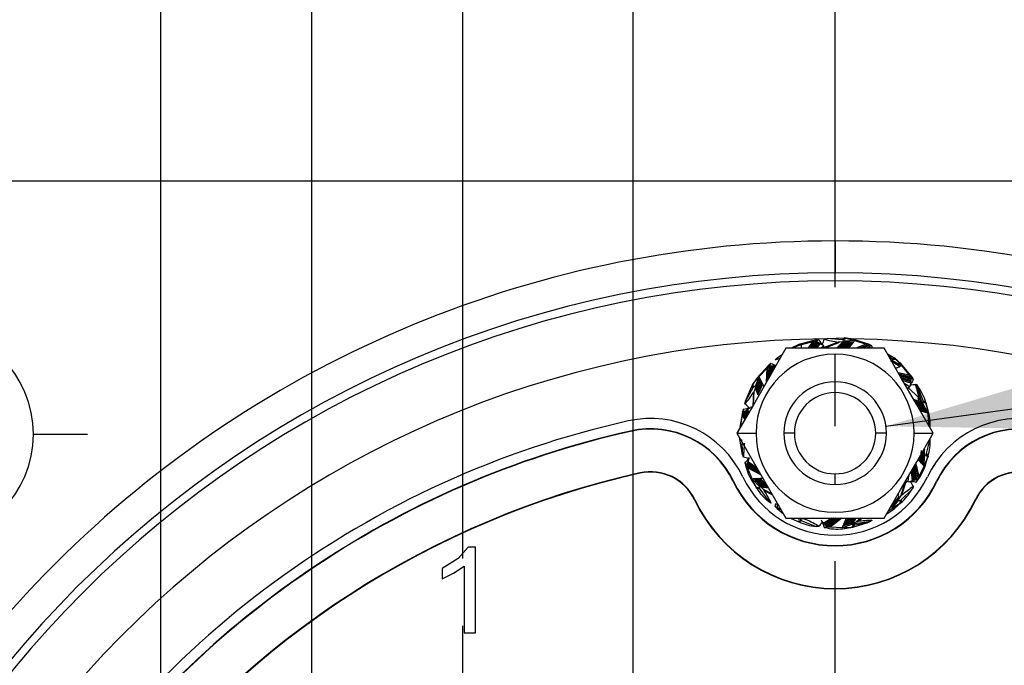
# Model space of a CAD drawing. Header units: millimetres. Extents: x 0 to 699, y 0 to 540.
# Tile 12 of 22: x 446 to 492, y 212 to 243. Entities that reach past the tile are written whole.
import ezdxf

# ---------------------------------------------------------------- set-up
doc = ezdxf.new("R2010")
doc.units = ezdxf.units.MM
doc.header["$LTSCALE"] = 2.5
doc.linetypes.add('CENTERX2', pattern=[20.32, 12.7, -2.54, 2.54, -2.54])
doc.layers.add('CENTER', color=40, linetype='CENTERX2')
doc.layers.add('DIMENSIONS', color=140, linetype='Continuous', lineweight=25)
doc.styles.add('SLDTEXTSTYLE0', font='TXT', dxfattribs={"width": 0.7})
doc.dimstyles.new('SLDDIMSTYLE3', dxfattribs={"dimtxt": 5.39502, "dimasz": 8.255, "dimexe": 0, "dimexo": 0.0625, "dimgap": 1.348755, "dimtad": 0, "dimtih": 1, "dimtoh": 1, "dimrnd": 1e-09, "dimzin": 4, "dimdsep": 46, "dimtxsty": 'SLDTEXTSTYLE0', "dimsah": 1, "dimcen": 0.09, "dimadec": 0, "dimazin": 1, "dimtfac": 1, "dimtofl": 0, "dimtmove": 0, "dimatfit": 3, "dimfxl": 0, "dimfrac": 2, "dimtolj": 1, "dimtzin": 12, "dimarcsym": 0})
doc.dimstyles.new('SLDDIMSTYLE4', dxfattribs={"dimtxt": 5.39502, "dimasz": 8.255, "dimexe": 0, "dimexo": 0.0625, "dimgap": 1.348755, "dimtad": 0, "dimtih": 1, "dimtoh": 1, "dimrnd": 1e-09, "dimzin": 12, "dimdsep": 46, "dimtxsty": 'SLDTEXTSTYLE0', "dimsah": 1, "dimcen": 0.09, "dimadec": 0, "dimazin": 3, "dimtfac": 1, "dimtmove": 0, "dimatfit": 0, "dimfxl": 0, "dimfrac": 2, "dimtolj": 1, "dimtzin": 12, "dimarcsym": 0})
doc.dimstyles.new('SLDDIMSTYLE5', dxfattribs={"dimtxt": 5.39502, "dimasz": 8.255, "dimexe": 0, "dimexo": 0.0625, "dimgap": 1.348755, "dimtad": 0, "dimtih": 1, "dimtoh": 1, "dimrnd": 1e-09, "dimzin": 4, "dimdsep": 46, "dimtxsty": 'SLDTEXTSTYLE0', "dimsah": 1, "dimcen": 0.09, "dimadec": 0, "dimazin": 1, "dimtfac": 1, "dimtmove": 0, "dimatfit": 0, "dimfxl": 0, "dimfrac": 2, "dimtolj": 1, "dimtzin": 12, "dimarcsym": 0})
doc.dimstyles.new('SLDDIMSTYLE6', dxfattribs={"dimtxt": 5.39502, "dimasz": 8.255, "dimexe": 0, "dimexo": 0.0625, "dimgap": 1.348755, "dimtad": 0, "dimtih": 1, "dimtoh": 1, "dimrnd": 1e-09, "dimzin": 12, "dimdsep": 46, "dimtxsty": 'SLDTEXTSTYLE0', "dimsah": 1, "dimcen": 0, "dimadec": 0, "dimazin": 3, "dimtfac": 1, "dimtofl": 0, "dimtmove": 0, "dimatfit": 3, "dimfxl": 0, "dimfrac": 2, "dimtolj": 1, "dimtzin": 12, "dimarcsym": 0})

# ---------------------------------------------------------------- blocks, each defined once
blk = doc.blocks.new('_D_23')
at = {"layer": 'DIMENSIONS'}
for p, q in [((466.552, 248.04), (466.552, 312.942)), ((501.552, 281.245), (501.552, 312.942)), ((466.552, 305.005), (468.727, 305.005)), ((476.036, 305.005), (474.224, 305.005)), ((474.224, 305.005), (474.224, 296.43)), ((492.068, 305.005), (493.879, 305.005)), ((493.879, 305.005), (493.879, 296.43)), ((501.552, 305.005), (499.377, 305.005)), ((474.224, 296.43), (476.036, 296.43)), ((493.879, 296.43), (492.068, 296.43)), ((501.552, 260.427), (501.552, 277.435)), ((501.552, 227.61), (501.552, 256.617)), ((466.552, 217.425), (466.552, 244.23)), ((501.552, 217.425), (501.552, 223.8))]:
    blk.add_line(p, q, dxfattribs=at)
for points in [[(466.552, 305.005), (474.807, 303.735), (474.807, 306.275)], [(501.552, 305.005), (493.297, 306.275), (493.297, 303.735)]]:
    blk.add_solid(points, dxfattribs=at)
at = {"layer": 'DIMENSIONS', "char_height": 5.2917, "attachment_point": 1, "style": 'SLDTEXTSTYLE0'}
for s, insert in [('35.0', (476.036, 313.034)), ('1.38', (476.036, 303.252))]:
    blk.add_mtext(s, dxfattribs=dict(at, insert=insert))
blk = doc.blocks.new('_D_24')
at = {"layer": 'DIMENSIONS'}
for p, q in [((459.452, 268.579), (459.452, 297.801)), ((466.552, 248.04), (466.552, 297.801)), ((423.053, 289.863), (421.242, 289.863)), ((421.242, 289.863), (421.242, 281.289)), ((439.085, 289.863), (440.897, 289.863)), ((440.897, 289.863), (440.897, 281.289)), ((459.452, 289.863), (446.394, 289.863)), ((466.552, 289.863), (482.427, 289.863)), ((421.242, 281.289), (423.053, 281.289)), ((440.897, 281.289), (439.085, 281.289)), ((459.452, 204.725), (459.452, 264.769)), ((466.552, 217.425), (466.552, 244.23))]:
    blk.add_line(p, q, dxfattribs=at)
for points in [[(459.452, 289.863), (451.197, 291.133), (451.197, 288.593)], [(466.552, 289.863), (474.807, 288.593), (474.807, 291.133)]]:
    blk.add_solid(points, dxfattribs=at)
at = {"layer": 'DIMENSIONS', "char_height": 5.2917, "attachment_point": 1, "style": 'SLDTEXTSTYLE0'}
for s, insert in [('7.1', (425.297, 297.892)), ('0.28', (423.053, 288.11))]:
    blk.add_mtext(s, dxfattribs=dict(at, insert=insert))
blk = doc.blocks.new('_D_25')
at = {"layer": 'DIMENSIONS'}
for p, q in [((452.352, 192.025), (452.352, 254.072)), ((459.452, 204.725), (459.452, 254.072)), ((413.341, 246.135), (411.529, 246.135)), ((411.529, 246.135), (411.529, 237.56)), ((429.373, 246.135), (431.184, 246.135)), ((431.184, 246.135), (431.184, 237.56)), ((452.352, 246.135), (436.682, 246.135)), ((459.452, 246.135), (475.327, 246.135)), ((411.529, 237.56), (413.341, 237.56)), ((431.184, 237.56), (429.373, 237.56))]:
    blk.add_line(p, q, dxfattribs=at)
for points in [[(452.352, 246.135), (444.097, 247.405), (444.097, 244.865)], [(459.452, 246.135), (467.707, 244.865), (467.707, 247.405)]]:
    blk.add_solid(points, dxfattribs=at)
at = {"layer": 'DIMENSIONS', "char_height": 5.2917, "attachment_point": 1, "style": 'SLDTEXTSTYLE0'}
for s, insert in [('7.1', (415.585, 254.164)), ('0.28', (413.341, 244.382))]:
    blk.add_mtext(s, dxfattribs=dict(at, insert=insert))
blk = doc.blocks.new('_D_31')
at = {"layer": 'DIMENSIONS'}
for p, q in [((466.552, 248.04), (466.552, 274.612)), ((474.552, 248.04), (474.552, 274.612)), ((419.189, 266.674), (417.377, 266.674)), ((417.377, 266.674), (417.377, 258.1)), ((435.22, 266.674), (437.032, 266.674)), ((437.032, 266.674), (437.032, 258.1)), ((466.552, 266.674), (442.53, 266.674)), ((474.552, 266.674), (490.427, 266.674)), ((417.377, 258.1), (419.189, 258.1)), ((437.032, 258.1), (435.22, 258.1)), ((466.552, 217.425), (466.552, 244.23)), ((474.552, 204.725), (474.552, 244.23))]:
    blk.add_line(p, q, dxfattribs=at)
for points in [[(466.552, 266.674), (458.297, 267.944), (458.297, 265.404)], [(474.552, 266.674), (482.807, 265.404), (482.807, 267.944)]]:
    blk.add_solid(points, dxfattribs=at)
at = {"layer": 'DIMENSIONS', "char_height": 5.2917, "attachment_point": 1, "style": 'SLDTEXTSTYLE0'}
for s, insert in [('8.0', (421.433, 274.703)), ('0.31', (419.189, 264.921))]:
    blk.add_mtext(s, dxfattribs=dict(at, insert=insert))
blk = doc.blocks.new('_D_32')
at = {"layer": 'DIMENSIONS'}
for p, q in [((484.052, 268.579), (484.052, 287.278)), ((493.552, 226.515), (493.552, 287.278)), ((484.052, 279.34), (468.177, 279.34)), ((493.552, 279.34), (507.483, 279.34)), ((514.793, 279.34), (512.981, 279.34)), ((512.981, 279.34), (512.981, 270.766)), ((530.824, 279.34), (532.636, 279.34)), ((532.636, 279.34), (532.636, 270.766)), ((512.981, 270.766), (514.793, 270.766)), ((532.636, 270.766), (530.824, 270.766)), ((484.052, 230.175), (484.052, 264.769)), ((493.552, 204.725), (493.552, 222.705))]:
    blk.add_line(p, q, dxfattribs=at)
for points in [[(484.052, 279.34), (475.797, 280.61), (475.797, 278.07)], [(493.552, 279.34), (501.807, 278.07), (501.807, 280.61)]]:
    blk.add_solid(points, dxfattribs=at)
at = {"layer": 'DIMENSIONS', "char_height": 5.2917, "attachment_point": 1, "style": 'SLDTEXTSTYLE0'}
for s, insert in [('9.5', (517.037, 287.369)), ('0.37', (514.793, 277.587))]:
    blk.add_mtext(s, dxfattribs=dict(at, insert=insert))
blk = doc.blocks.new('_D_33')
at = {"layer": 'DIMENSIONS'}
for p, q in [((486.443, 223.637), (566.888, 234.647)), ((566.888, 234.647), (580.779, 234.647))]:
    blk.add_line(p, q, dxfattribs=at)
blk.add_solid([(486.443, 223.637), (494.794, 223.498), (494.449, 226.015)], dxfattribs=at)
at = {"layer": 'DIMENSIONS', "attachment_point": 1, "style": 'SLDTEXTSTYLE0'}
for s, insert, char_height in [('%%c', (584.747, 241.469), 5.2917), ('10-32 EARTH', (592.893, 241.469), 5.29167), ('TERMINAL', (594.22, 232.894), 5.2917)]:
    blk.add_mtext(s, dxfattribs=dict(at, insert=insert, char_height=char_height))
blk = doc.blocks.new('SW_CENTERMARKSYMBOL_11')
at = {"layer": 'CENTER', "color": 0}
for p, q in [((0, 5.08), (0, 8.39)), ((0, 0), (0, 2.54)), ((-5.08, 0), (-8.39, 0)), ((0, 0), (-2.54, 0)), ((0, 0), (0, -2.54)), ((0, 0), (2.54, 0)), ((5.08, 0), (8.39, 0)), ((0, -5.08), (0, -8.39))]:
    blk.add_line(p, q, dxfattribs=at)
blk = doc.blocks.new('SW_CENTERMARKSYMBOL_15')
at = {"layer": 'CENTER', "color": 0}
for p, q in [((0, 5.08), (0, 7.64)), ((0, 0), (0, 2.54)), ((-5.08, 0), (-7.64, 0)), ((0, 0), (-2.54, 0)), ((0, 0), (0, -2.54)), ((0, 0), (2.54, 0)), ((5.08, 0), (7.64, 0)), ((0, -5.08), (0, -7.64))]:
    blk.add_line(p, q, dxfattribs=at)
blk = doc.blocks.new('SW_CENTERMARKSYMBOL_16')
at = {"layer": 'CENTER', "color": 0}
blk.add_line((0, 5.08), (0, 46.54), dxfattribs=at)

msp = doc.modelspace()

# ---------------------------------------------------------------- linework, layer by layer
for p, q in [((526.902, 235.16), (441.202, 235.16)), ((484.052, 232.353), (484.052, 230.853)), ((482.376, 227.491), (481.989, 227.315)), ((482.064, 227.347), (482.477, 227.479)), ((483.159, 227.694), (482.351, 227.48)), ((482.469, 227.467), (482.477, 227.479)), ((482.477, 227.479), (483.021, 227.617)), ((482.783, 227.31), (483.021, 227.617)), ((482.84, 227.31), (483.104, 227.635)), ((483.179, 227.641), (482.899, 227.31)), ((483.221, 227.613), (482.958, 227.31)), ((483.018, 227.31), (483.263, 227.584)), ((483.021, 227.617), (483.104, 227.635)), ((483.079, 227.31), (483.305, 227.556)), ((483.1, 227.31), (483.321, 227.546)), ((483.104, 227.635), (483.17, 227.648)), ((483.29, 227.703), (483.159, 227.694)), ((483.17, 227.648), (483.29, 227.703)), ((483.17, 227.648), (483.179, 227.641)), ((483.172, 227.31), (483.367, 227.519)), ((483.179, 227.641), (483.221, 227.613)), ((483.221, 227.613), (483.263, 227.584)), ((483.263, 227.584), (483.305, 227.556)), ((483.296, 227.694), (483.29, 227.703)), ((483.305, 227.556), (483.321, 227.546)), ((483.321, 227.546), (483.367, 227.519)), ((483.367, 227.519), (483.489, 227.449)), ((483.526, 227.396), (483.39, 227.31)), ((483.526, 227.396), (483.489, 227.449)), ((484.199, 227.594), (483.539, 227.337)), ((483.545, 227.74), (483.674, 227.768)), ((483.601, 227.327), (484.264, 227.59)), ((483.674, 227.768), (484.509, 227.79)), ((484.386, 227.707), (483.674, 227.768)), ((484.18, 227.361), (484.736, 227.364)), ((484.264, 227.59), (484.199, 227.594)), ((484.228, 227.406), (484.775, 227.41)), ((484.405, 227.602), (484.264, 227.59)), ((484.275, 227.451), (484.813, 227.457)), ((484.319, 227.497), (484.85, 227.503)), ((484.363, 227.542), (484.888, 227.55)), ((484.386, 227.707), (484.509, 227.79)), ((484.433, 227.694), (484.386, 227.707)), ((484.489, 227.643), (484.405, 227.602)), ((484.925, 227.597), (484.406, 227.588)), ((484.433, 227.694), (484.562, 227.781)), ((484.903, 227.734), (484.482, 227.794)), ((484.968, 227.663), (484.489, 227.643)), ((484.509, 227.79), (484.562, 227.781)), ((484.562, 227.781), (484.981, 227.669)), ((485.671, 227.481), (484.876, 227.737)), ((484.968, 227.663), (484.981, 227.669)), ((484.981, 227.669), (485.514, 227.491)), ((485.514, 227.491), (485.03, 227.31)), ((485.146, 227.31), (485.593, 227.461)), ((485.66, 227.426), (485.275, 227.31)), ((485.424, 227.31), (485.679, 227.379)), ((485.514, 227.491), (485.593, 227.461)), ((485.593, 227.461), (485.656, 227.436)), ((485.656, 227.436), (485.786, 227.417)), ((485.656, 227.436), (485.66, 227.426)), ((485.66, 227.426), (485.679, 227.379)), ((485.786, 227.417), (485.671, 227.481)), ((485.679, 227.379), (485.699, 227.332)), ((485.786, 227.406), (485.786, 227.417)), ((481.323, 226.856), (481.583, 227.033)), ((481.55, 226.976), (481.323, 226.856)), ((486.361, 227.31), (481.743, 227.31)), ((482.464, 227.31), (482.463, 227.329)), ((484.129, 227.317), (484.698, 227.318)), ((485.603, 227.31), (485.699, 227.332)), ((485.699, 227.332), (485.709, 227.31)), ((486.517, 227.039), (486.859, 226.832)), ((486.71, 226.829), (486.581, 226.928)), ((480.93, 226.515), (480.367, 225.898)), ((480.856, 226.376), (480.916, 226.436)), ((480.865, 225.789), (480.916, 226.436)), ((480.976, 226.482), (480.911, 225.869)), ((480.916, 226.436), (480.965, 226.483)), ((481.036, 226.594), (480.93, 226.515)), ((480.96, 225.955), (481.027, 226.48)), ((480.965, 226.483), (481.036, 226.594)), ((480.965, 226.483), (480.976, 226.482)), ((480.976, 226.482), (481.027, 226.48)), ((481.013, 226.047), (481.077, 226.479)), ((481.027, 226.48), (481.077, 226.479)), ((481.046, 226.589), (481.036, 226.594)), ((481.071, 226.147), (481.127, 226.478)), ((481.077, 226.479), (481.127, 226.478)), ((481.091, 226.182), (481.147, 226.479)), ((481.127, 226.478), (481.147, 226.479)), ((481.147, 226.479), (481.2, 226.48)), ((481.167, 226.312), (481.2, 226.48)), ((481.2, 226.48), (481.267, 226.486)), ((481.231, 226.762), (481.323, 226.856)), ((481.471, 226.837), (481.234, 226.752)), ((487.104, 226.444), (486.663, 226.718)), ((486.71, 226.829), (486.859, 226.832)), ((486.743, 226.792), (486.71, 226.829)), ((486.743, 226.792), (486.899, 226.795)), ((487.176, 226.477), (486.762, 226.719)), ((487.159, 226.572), (486.838, 226.85)), ((486.859, 226.832), (486.899, 226.795)), ((486.899, 226.795), (487.19, 226.475)), ((487.669, 225.943), (487.139, 226.589)), ((487.176, 226.477), (487.19, 226.475)), ((487.19, 226.475), (487.542, 226.037)), ((480.197, 225.632), (480.472, 225.966)), ((480.473, 225.952), (480.291, 225.507)), ((480.472, 225.966), (480.856, 226.376)), ((480.472, 225.966), (480.473, 225.952)), ((480.821, 225.714), (480.856, 226.376)), ((487.542, 226.037), (487.033, 226.147)), ((487.062, 226.096), (487.592, 225.969)), ((487.63, 225.903), (487.092, 226.044)), ((487.621, 225.853), (487.123, 225.991)), ((487.542, 226.037), (487.592, 225.969)), ((487.592, 225.969), (487.632, 225.914)), ((479.839, 224.818), (480.166, 225.587)), ((480.381, 225.921), (480.151, 225.564)), ((480.166, 225.587), (480.197, 225.632)), ((480.191, 225.44), (480.166, 225.587)), ((480.222, 225.478), (480.197, 225.632)), ((480.291, 225.507), (480.294, 225.414)), ((480.515, 225.885), (480.307, 225.409)), ((480.331, 225.351), (480.542, 225.831)), ((480.354, 225.292), (480.569, 225.778)), ((480.377, 225.233), (480.596, 225.724)), ((480.399, 225.172), (480.622, 225.671)), ((480.42, 225.109), (480.649, 225.617)), ((487.154, 225.937), (487.612, 225.803)), ((487.186, 225.882), (487.604, 225.754)), ((487.197, 225.863), (487.602, 225.734)), ((487.236, 225.795), (487.596, 225.681)), ((487.551, 225.486), (487.334, 225.624)), ((487.551, 225.486), (487.584, 225.541)), ((487.596, 225.681), (487.584, 225.541)), ((487.602, 225.734), (487.596, 225.681)), ((487.604, 225.754), (487.602, 225.734)), ((487.612, 225.803), (487.604, 225.754)), ((487.621, 225.853), (487.612, 225.803)), ((487.63, 225.903), (487.621, 225.853)), ((487.632, 225.914), (487.63, 225.903)), ((487.632, 225.914), (487.732, 225.828)), ((487.732, 225.828), (487.669, 225.943)), ((487.726, 225.818), (487.732, 225.828)), ((487.839, 225.606), (487.86, 225.61)), ((487.902, 225.39), (487.839, 225.606)), ((487.86, 225.61), (487.871, 225.611)), ((487.902, 225.39), (487.86, 225.61)), ((487.871, 225.611), (487.876, 225.605)), ((487.876, 225.605), (487.95, 225.506)), ((488.128, 224.75), (487.876, 225.605)), ((488.191, 224.833), (487.95, 225.506)), ((480.191, 225.44), (479.839, 224.818)), ((480.216, 225.223), (480.18, 224.599)), ((480.222, 225.478), (480.191, 225.44)), ((480.215, 224.659), (480.247, 225.281)), ((480.247, 225.281), (480.216, 225.223)), ((480.294, 225.414), (480.247, 225.281)), ((487.465, 225.398), (487.48, 225.422)), ((487.983, 224.975), (487.495, 225.455)), ((488.01, 224.956), (487.902, 225.39)), ((479.812, 224.689), (479.839, 224.818)), ((487.79, 224.876), (487.779, 224.883)), ((487.79, 224.876), (487.89, 224.661)), ((487.89, 224.661), (487.83, 224.863)), ((487.851, 224.851), (487.83, 224.863)), ((487.851, 224.851), (487.928, 224.685)), ((487.928, 224.685), (487.881, 224.844)), ((487.912, 224.828), (487.881, 224.844)), ((487.891, 224.659), (487.89, 224.661)), ((487.912, 224.828), (487.965, 224.713)), ((488.082, 224.356), (487.928, 224.685)), ((487.965, 224.713), (487.932, 224.825)), ((487.948, 224.957), (488, 224.918)), ((488.14, 224.341), (487.965, 224.713)), ((487.983, 224.807), (487.971, 224.806)), ((487.971, 224.806), (488.003, 224.739)), ((488, 224.918), (487.983, 224.975)), ((488.01, 224.956), (487.983, 224.975)), ((488.003, 224.739), (487.983, 224.807)), ((487.993, 224.805), (487.983, 224.807)), ((488.033, 224.895), (488, 224.918)), ((488.198, 224.326), (488.003, 224.739)), ((488.033, 224.895), (488.01, 224.956)), ((488.103, 224.771), (488.033, 224.895)), ((488.041, 224.764), (488.033, 224.786)), ((488.256, 224.311), (488.041, 224.764)), ((488.314, 224.296), (488.091, 224.765)), ((488.128, 224.75), (488.103, 224.771)), ((488.176, 224.713), (488.128, 224.75)), ((488.392, 224.285), (488.176, 224.713)), ((488.199, 224.784), (488.191, 224.833)), ((488.191, 224.833), (488.317, 224.755)), ((488.199, 224.784), (488.331, 224.703)), ((488.429, 224.374), (488.31, 224.782)), ((488.317, 224.755), (488.331, 224.703)), ((488.331, 224.703), (488.403, 224.276)), ((479.693, 224.319), (479.552, 223.495)), ((479.604, 223.607), (479.705, 224.162)), ((479.739, 224.442), (479.693, 224.319)), ((479.705, 224.162), (479.724, 224.244)), ((479.807, 223.957), (479.705, 224.162)), ((479.724, 224.244), (479.739, 224.31)), ((479.835, 224.006), (479.724, 224.244)), ((479.75, 224.444), (479.739, 224.442)), ((479.739, 224.31), (479.739, 224.442)), ((479.739, 224.31), (479.749, 224.316)), ((479.749, 224.316), (479.793, 224.341)), ((479.749, 224.316), (479.864, 224.056)), ((479.793, 224.341), (479.836, 224.368)), ((479.793, 224.341), (479.893, 224.107)), ((479.836, 224.368), (479.879, 224.394)), ((479.923, 224.158), (479.836, 224.368)), ((479.879, 224.394), (479.895, 224.405)), ((479.953, 224.21), (479.879, 224.394)), ((479.895, 224.405), (479.939, 224.435)), ((479.963, 224.228), (479.895, 224.405)), ((479.939, 224.435), (480.053, 224.518)), ((479.997, 224.286), (479.939, 224.435)), ((480.116, 224.529), (480.053, 224.518)), ((480.116, 224.529), (480.12, 224.499)), ((480.133, 224.522), (480.116, 224.529)), ((488.392, 224.285), (488.403, 224.276)), ((488.403, 224.276), (488.462, 223.717)), ((488.386, 223.803), (488.462, 223.717)), ((488.462, 223.717), (488.466, 223.665)), ((474.436, 223.396), (474.432, 223.413)), ((479.433, 223.31), (480.333, 223.31)), ((482.139, 223.31), (481.639, 223.31)), ((486.465, 223.31), (485.965, 223.31)), ((487.771, 223.31), (488.671, 223.31)), ((479.693, 222.301), (479.552, 223.124)), ((479.652, 223.014), (479.693, 222.301)), ((488.357, 222.354), (488.519, 223.05)), ((479.739, 222.178), (479.693, 222.301)), ((488.083, 222.225), (488.12, 222.5)), ((488.127, 222.21), (488.158, 222.449)), ((488.197, 222.4), (488.171, 222.196)), ((488.216, 222.182), (488.236, 222.35)), ((488.25, 222.349), (488.258, 222.49)), ((488.279, 222.261), (488.25, 222.349)), ((488.258, 222.49), (488.271, 222.555)), ((488.28, 222.238), (488.279, 222.261)), ((488.31, 221.838), (488.43, 222.246)), ((488.338, 222.308), (488.357, 222.354)), ((488.338, 222.308), (488.405, 222.168)), ((488.357, 222.354), (488.422, 222.22)), ((479.82, 221.938), (479.812, 221.93)), ((479.812, 221.93), (479.839, 221.802)), ((479.883, 221.82), (479.812, 221.93)), ((479.883, 221.82), (479.888, 221.83)), ((479.906, 221.756), (479.883, 221.82)), ((479.888, 221.83), (479.911, 221.875)), ((479.888, 221.83), (480.488, 221.483)), ((479.911, 221.875), (479.933, 221.92)), ((479.911, 221.875), (480.448, 221.553)), ((479.933, 221.92), (479.955, 221.966)), ((480.406, 221.625), (479.933, 221.92)), ((479.955, 221.966), (479.963, 221.984)), ((480.361, 221.702), (479.955, 221.966)), ((479.963, 221.984), (479.983, 222.033)), ((479.983, 222.033), (480.034, 222.164)), ((487.811, 221.82), (487.941, 221.194)), ((487.842, 221.874), (487.983, 221.268)), ((487.967, 222.055), (487.979, 222.035)), ((488.008, 222.011), (488.016, 221.997)), ((488.016, 221.997), (488.083, 222.225)), ((488.048, 221.967), (488.083, 222.225)), ((488.048, 221.967), (488.053, 221.958)), ((488.053, 221.958), (488.127, 222.21)), ((488.089, 221.923), (488.127, 222.21)), ((488.089, 221.923), (488.09, 221.921)), ((488.09, 221.921), (488.171, 222.196)), ((488.13, 221.879), (488.133, 221.902)), ((488.171, 222.196), (488.133, 221.902)), ((488.133, 221.902), (488.158, 221.985)), ((488.158, 221.985), (488.216, 222.182)), ((488.171, 221.835), (488.179, 221.895)), ((488.179, 221.895), (488.28, 222.238)), ((488.216, 222.182), (488.179, 221.895)), ((488.23, 221.783), (488.28, 222.238)), ((488.23, 221.783), (488.235, 221.77)), ((488.405, 222.168), (488.235, 221.77)), ((488.422, 222.22), (488.405, 222.168)), ((474.877, 221.428), (474.873, 221.445)), ((479.935, 221.676), (479.906, 221.756)), ((480.526, 221.417), (479.906, 221.756)), ((480.563, 221.352), (479.935, 221.676)), ((480.149, 221.157), (479.935, 221.676)), ((484.052, 220.897), (484.052, 221.397)), ((487.485, 221.031), (487.526, 221.327)), ((487.625, 221.499), (487.681, 221.071)), ((487.668, 221.573), (487.732, 221.088)), ((487.68, 221.593), (487.751, 221.093)), ((487.714, 221.652), (487.799, 221.107)), ((487.848, 221.12), (487.747, 221.71)), ((487.897, 221.132), (487.779, 221.766)), ((488.235, 221.77), (487.983, 221.268)), ((479.262, 221.041), (479.278, 221.048)), ((480.149, 221.157), (480.162, 221.151)), ((480.338, 220.767), (480.149, 221.157)), ((480.152, 221.055), (480.381, 220.698)), ((480.162, 221.151), (480.491, 220.802)), ((480.24, 221.162), (480.587, 220.776)), ((480.65, 220.773), (480.3, 221.165)), ((480.713, 220.77), (480.36, 221.167)), ((480.776, 220.766), (480.42, 221.169)), ((480.841, 220.761), (480.48, 221.171)), ((480.906, 220.753), (480.54, 221.172)), ((487.147, 220.346), (487.345, 221)), ((487.193, 220.393), (487.378, 220.984)), ((487.376, 221.07), (487.345, 221)), ((487.345, 221), (487.411, 221.057)), ((487.411, 221.057), (487.378, 220.984)), ((487.378, 220.984), (487.455, 221.05)), ((487.397, 221.068), (487.379, 221.072)), ((487.485, 221.031), (487.549, 221.024)), ((487.681, 221.071), (487.549, 221.024)), ((487.732, 221.088), (487.681, 221.071)), ((487.751, 221.093), (487.732, 221.088)), ((487.799, 221.107), (487.751, 221.093)), ((487.848, 221.12), (487.799, 221.107)), ((487.839, 221.013), (487.86, 221.01)), ((487.897, 221.132), (487.848, 221.12)), ((487.86, 221.01), (487.871, 221.009)), ((487.908, 221.135), (487.871, 221.009)), ((487.871, 221.009), (487.876, 221.015)), ((487.876, 221.015), (487.95, 221.114)), ((487.908, 221.135), (487.897, 221.132)), ((487.941, 221.194), (487.908, 221.135)), ((487.983, 221.268), (487.941, 221.194)), ((488.826, 221.048), (488.842, 221.041)), ((480.367, 220.721), (480.338, 220.767)), ((480.488, 220.727), (480.338, 220.767)), ((480.51, 220.682), (480.367, 220.721)), ((480.488, 220.727), (480.51, 220.682)), ((480.491, 220.802), (480.577, 220.766)), ((480.51, 220.682), (480.93, 220.104)), ((480.577, 220.766), (480.678, 220.667)), ((480.678, 220.667), (480.718, 220.615)), ((481.076, 220.461), (480.678, 220.667)), ((480.718, 220.615), (481.105, 220.411)), ((487.147, 220.346), (487.193, 220.393)), ((487.157, 220.178), (487.669, 220.676)), ((487.732, 220.792), (487.669, 220.676)), ((487.726, 220.801), (487.732, 220.792)), ((477.455, 220.185), (477.439, 220.177)), ((481.036, 220.026), (480.93, 220.104)), ((481.046, 220.03), (481.036, 220.026)), ((481.332, 219.964), (481.329, 219.983)), ((481.338, 219.914), (481.332, 219.964)), ((486.709, 219.901), (487.047, 220.303)), ((486.72, 219.842), (487.054, 220.24)), ((487.097, 219.996), (486.738, 219.753)), ((486.742, 219.766), (487.041, 220.142)), ((486.838, 219.77), (487.16, 220.048)), ((487.041, 220.142), (487.064, 220.232)), ((487.064, 220.232), (487.147, 220.346)), ((487.116, 220.15), (487.097, 219.996)), ((487.139, 220.03), (487.097, 219.996)), ((487.116, 220.15), (487.157, 220.178)), ((487.157, 220.178), (487.139, 220.03)), ((490.665, 220.177), (490.649, 220.185)), ((481.234, 219.868), (481.231, 219.857)), ((481.231, 219.857), (481.323, 219.764)), ((481.35, 219.802), (481.231, 219.857)), ((481.323, 219.764), (481.62, 219.522)), ((481.344, 219.864), (481.338, 219.914)), ((481.35, 219.814), (481.344, 219.864)), ((481.35, 219.802), (481.35, 219.814)), ((481.404, 219.761), (481.35, 219.802)), ((481.471, 219.71), (481.404, 219.761)), ((486.738, 219.753), (486.548, 219.633)), ((486.706, 219.907), (486.709, 219.901)), ((486.742, 219.766), (486.738, 219.753)), ((481.99, 219.305), (482.376, 219.128)), ((482.45, 219.21), (482.302, 219.163)), ((482.351, 219.14), (482.302, 219.163)), ((482.314, 219.289), (482.315, 219.289)), ((482.493, 219.185), (482.351, 219.14)), ((482.412, 219.275), (482.504, 219.291)), ((482.45, 219.21), (482.493, 219.185)), ((482.493, 219.185), (483.159, 218.926)), ((482.504, 219.291), (482.642, 219.263)), ((482.642, 219.263), (482.704, 219.241)), ((483.405, 219.24), (483.425, 219.179)), ((483.523, 219.078), (483.425, 219.179)), ((483.893, 219.31), (483.523, 219.078)), ((483.559, 219.039), (483.523, 219.078)), ((483.988, 219.31), (483.559, 219.039)), ((483.572, 219.025), (483.559, 219.039)), ((484.015, 219.31), (483.572, 219.025)), ((483.605, 218.986), (483.572, 219.025)), ((484.09, 219.31), (483.605, 218.986)), ((483.637, 218.947), (484.163, 219.31)), ((483.669, 218.908), (484.234, 219.31)), ((484.302, 219.31), (483.743, 218.893)), ((484.368, 219.31), (483.827, 218.886)), ((484.399, 218.875), (484.854, 219.028)), ((484.422, 218.95), (484.828, 219.077)), ((484.445, 219.006), (484.811, 219.119)), ((484.467, 219.061), (484.793, 219.161)), ((484.49, 219.116), (484.775, 219.203)), ((484.514, 219.172), (484.753, 219.244)), ((484.537, 219.227), (484.736, 219.287)), ((484.738, 219.287), (484.736, 219.287)), ((484.753, 219.244), (484.756, 219.245)), ((484.756, 219.245), (485.012, 219.282)), ((485.005, 219.273), (484.775, 219.203)), ((484.775, 219.203), (484.989, 219.234)), ((484.975, 219.217), (484.793, 219.161)), ((484.793, 219.161), (484.966, 219.186)), ((484.946, 219.161), (484.811, 219.119)), ((484.811, 219.119), (484.944, 219.138)), ((484.918, 219.105), (484.828, 219.077)), ((484.828, 219.077), (484.92, 219.09)), ((484.854, 219.028), (484.869, 219.044)), ((484.869, 219.044), (485.726, 219.168)), ((484.869, 219.044), (484.92, 219.09)), ((485.58, 219.094), (484.876, 218.882)), ((484.92, 219.09), (484.922, 219.092)), ((484.922, 219.092), (485.054, 219.143)), ((484.946, 219.161), (484.966, 219.186)), ((484.971, 218.996), (485.172, 219.035)), ((484.975, 219.217), (484.989, 219.234)), ((485.005, 219.273), (485.012, 219.282)), ((485.267, 219.31), (485.054, 219.143)), ((485.054, 219.143), (485.118, 219.158)), ((485.118, 219.158), (485.315, 219.31)), ((485.172, 219.035), (485.671, 219.139)), ((485.172, 219.035), (485.58, 219.094)), ((485.671, 219.139), (485.58, 219.094)), ((485.726, 219.168), (485.671, 219.139)), ((485.786, 219.202), (485.726, 219.168)), ((485.786, 219.213), (485.786, 219.202)), ((483.29, 218.917), (483.159, 218.926)), ((483.296, 218.926), (483.29, 218.917)), ((483.542, 218.891), (483.545, 218.88)), ((483.676, 218.899), (483.545, 218.88)), ((483.545, 218.88), (483.674, 218.852)), ((483.637, 218.947), (483.605, 218.986)), ((483.669, 218.908), (483.637, 218.947)), ((483.676, 218.899), (483.669, 218.908)), ((483.743, 218.893), (483.676, 218.899)), ((483.827, 218.886), (483.743, 218.893)), ((484.389, 218.865), (483.827, 218.886)), ((484.822, 218.876), (484.389, 218.865)), ((484.399, 218.875), (484.389, 218.865)), ((484.482, 218.825), (484.903, 218.886)), ((484.921, 218.995), (484.822, 218.876)), ((484.876, 218.882), (484.822, 218.876)), ((484.971, 218.996), (484.876, 218.882)), ((484.921, 218.995), (484.971, 218.996)), ((467.145, 217.955), (466.797, 217.955)), ((467.145, 213.919), (467.145, 217.955)), ((465.568, 216.946), (465.568, 216.467)), ((465.568, 216.467), (466.113, 216.722)), ((466.113, 216.722), (466.606, 217.062)), ((466.606, 217.062), (466.606, 213.919)), ((466.606, 213.919), (467.145, 213.919))]:
    msp.add_line(p, q)
at = {"flags": 128}
for points in [[(482.463, 227.329), (482.47, 227.361), (482.469, 227.389)], [(482.469, 227.389), (482.477, 227.434), (482.469, 227.467)], [(483.552, 227.31), (483.532, 227.351), (483.526, 227.396)], [(484.18, 227.361), (484.15, 227.339), (484.129, 227.317)], [(484.406, 227.588), (484.387, 227.578), (484.373, 227.567), (484.368, 227.561), (484.365, 227.555), (484.363, 227.549), (484.363, 227.542)], [(484.489, 227.643), (484.488, 227.649), (484.485, 227.655), (484.475, 227.667), (484.433, 227.694)], [(484.775, 227.41), (484.8, 227.433), (484.813, 227.457)], [(484.813, 227.457), (484.837, 227.48), (484.85, 227.503)], [(484.85, 227.503), (484.874, 227.527), (484.888, 227.55)], [(484.888, 227.55), (484.911, 227.574), (484.925, 227.597)], [(484.968, 227.663), (484.956, 227.63), (484.925, 227.597)], [(481.743, 227.31), (480.97, 225.967), (480.211, 224.651), (479.433, 223.31)], [(488.671, 223.31), (487.894, 224.65), (487.134, 225.965), (486.361, 227.31)], [(486.762, 226.719), (486.765, 226.725), (486.765, 226.731), (486.763, 226.747), (486.743, 226.792)], [(486.991, 226.406), (487.023, 226.413), (487.047, 226.425)], [(487.047, 226.425), (487.08, 226.432), (487.104, 226.444)], [(487.176, 226.477), (487.149, 226.455), (487.104, 226.444)], [(480.515, 225.885), (480.497, 225.928), (480.473, 225.952)], [(486.934, 226.387), (486.967, 226.393), (486.991, 226.406)], [(480.291, 225.507), (480.286, 225.509), (480.279, 225.509), (480.264, 225.504), (480.222, 225.478)], [(480.542, 225.831), (480.53, 225.863), (480.515, 225.885)], [(480.569, 225.778), (480.558, 225.809), (480.542, 225.831)], [(480.596, 225.724), (480.585, 225.756), (480.569, 225.778)], [(480.622, 225.671), (480.612, 225.703), (480.596, 225.724)], [(487.48, 225.422), (487.511, 225.46), (487.551, 225.486)], [(480.307, 225.409), (480.309, 225.387), (480.313, 225.37), (480.316, 225.364), (480.321, 225.358), (480.325, 225.354), (480.331, 225.351)], [(487.83, 224.863), (487.809, 224.872), (487.79, 224.876)], [(487.881, 224.844), (487.866, 224.849), (487.851, 224.851)], [(487.932, 224.825), (487.922, 224.827), (487.912, 224.828)], [(487.971, 224.806), (487.951, 224.818), (487.932, 224.825)], [(487.948, 224.957), (487.953, 224.939), (487.964, 224.903), (487.993, 224.805)], [(487.993, 224.805), (488.01, 224.799), (488.033, 224.786)], [(488.034, 224.787), (488.041, 224.788), (488.047, 224.788), (488.06, 224.785), (488.091, 224.765)], [(488.176, 224.713), (488.18, 224.716), (488.184, 224.721), (488.191, 224.735), (488.199, 224.784)], [(488.082, 224.356), (488.113, 224.343), (488.14, 224.341)], [(488.14, 224.341), (488.171, 224.328), (488.198, 224.326)], [(488.198, 224.326), (488.229, 224.314), (488.256, 224.311)], [(488.256, 224.311), (488.288, 224.299), (488.314, 224.296)], [(488.314, 224.296), (488.358, 224.282), (488.392, 224.285)], [(479.433, 223.31), (480.203, 221.972), (480.968, 220.648), (481.743, 219.31)], [(486.361, 219.31), (487.133, 220.653), (487.893, 221.968), (488.671, 223.31)], [(488.236, 222.35), (488.229, 222.371), (488.22, 222.386), (488.215, 222.391), (488.209, 222.396), (488.203, 222.398), (488.197, 222.4)], [(488.279, 222.261), (488.285, 222.261), (488.291, 222.263), (488.305, 222.271), (488.338, 222.308)], [(487.979, 222.035), (487.993, 222.02), (488.008, 222.011)], [(488.016, 221.997), (488.031, 221.978), (488.048, 221.967)], [(488.053, 221.958), (488.071, 221.937), (488.089, 221.923)], [(488.09, 221.921), (488.11, 221.895), (488.13, 221.879)], [(488.13, 221.879), (488.15, 221.852), (488.171, 221.835)], [(488.171, 221.835), (488.2, 221.799), (488.23, 221.783)], [(480.24, 221.162), (480.194, 221.164), (480.162, 221.151)], [(480.3, 221.165), (480.267, 221.167), (480.24, 221.162)], [(480.36, 221.167), (480.327, 221.17), (480.3, 221.165)], [(480.42, 221.169), (480.386, 221.172), (480.36, 221.167)], [(480.48, 221.171), (480.446, 221.175), (480.42, 221.169)], [(487.397, 221.068), (487.445, 221.057), (487.485, 221.031)], [(480.491, 220.802), (480.487, 220.798), (480.484, 220.792), (480.482, 220.776), (480.488, 220.727)], [(480.587, 220.776), (480.607, 220.768), (480.624, 220.765), (480.632, 220.765), (480.639, 220.767), (480.645, 220.769), (480.65, 220.773)], [(487.041, 220.142), (487.046, 220.139), (487.052, 220.137), (487.068, 220.137), (487.116, 220.15)], [(487.047, 220.303), (487.052, 220.299), (487.055, 220.293), (487.057, 220.287), (487.059, 220.279), (487.058, 220.262), (487.054, 220.24)], [(486.709, 219.901), (486.711, 219.868), (486.72, 219.842)], [(486.72, 219.842), (486.725, 219.796), (486.742, 219.766)], [(481.743, 219.31), (484.052, 219.31), (486.361, 219.31)], [(482.412, 219.275), (482.411, 219.269), (482.412, 219.263), (482.419, 219.248), (482.45, 219.21)], [(484.445, 219.006), (484.428, 218.976), (484.422, 218.95)], [(484.467, 219.061), (484.451, 219.032), (484.445, 219.006)], [(484.49, 219.116), (484.474, 219.087), (484.467, 219.061)], [(484.514, 219.172), (484.496, 219.143), (484.49, 219.116)], [(484.854, 219.028), (484.856, 219.023), (484.86, 219.019), (484.874, 219.01), (484.921, 218.995)], [(484.918, 219.105), (484.934, 219.122), (484.944, 219.138)], [(484.422, 218.95), (484.401, 218.909), (484.399, 218.875)], [(466.797, 217.955), (466.335, 217.414), (465.568, 216.946)]]:
    msp.add_lwpolyline(points, dxfattribs=at)
for centre, radius, start, end in [((484.051, 180.46), 51.892, 89.9993, 180.0007), ((484.053, 180.46), 51.892, 359.9993, 90.0007), ((484.052, 180.46), 50.393, 90, 180), ((484.052, 180.46), 50.393, 0, 90), ((484.052, 180.46), 50.01, 0, 180), ((441.252, 223.26), 5.1, 0, 180), ((484.052, 180.46), 47.291, 90.5314, 180), ((484.486, 228.435), 1.402, 211.9338, 224.6802), ((482.171, 228.112), 1.423, 334.0561, 344.3698), ((485.618, 236.142), 8.665, 256.139, 260.5763), ((484.299, 227.281), 0.143, 119.5222, 146.1758), ((484.329, 227.349), 0.116, 118.0681, 150.5057), ((484.358, 227.413), 0.092, 115.2991, 155.7698), ((484.385, 227.478), 0.0685, 109.0702, 163.8383), ((484.426, 227.596), 0.0213, 165.0801, 202.4755), ((484.667, 227.383), 0.0716, 294.9184, 344.8537), ((484.698, 227.435), 0.0807, 298.6045, 342.2988), ((484.052, 180.46), 47.291, 0, 89.0582), ((487.254, 227.389), 1.468, 179.3363, 183.1032), ((484.052, 223.31), 3.719, 0, 180), ((481.655, 227.878), 1.425, 244.7216, 254.6389), ((480.568, 225.611), 0.0807, 4.0591, 47.7534), ((480.603, 225.562), 0.0716, 0.3729, 50.3082), ((480.638, 225.512), 0.0622, 355.1884, 53.9211), ((484.052, 223.31), 2.413, 0, 180), ((488.895, 225.044), 1.402, 146.4792, 159.2256), ((487.639, 227.009), 1.417, 268.5854, 278.0824), ((486.047, 224.11), 2.361, 15.8731, 36.2621), ((473.03, 230.065), 8.665, 321.5936, 326.0308), ((480.308, 225.43), 0.0213, 230.5347, 267.9301), ((480.399, 225.344), 0.0685, 174.5247, 229.2928), ((480.446, 225.293), 0.092, 180.7537, 221.2244), ((480.493, 225.24), 0.116, 183.5226, 215.9602), ((480.542, 225.184), 0.143, 184.9768, 211.6304), ((484.052, 223.31), 1.913, 0, 180), ((478.902, 223.594), 1.423, 39.5107, 49.8243), ((488.106, 224.751), 0.0213, 99.6206, 137.026), ((479.57, 225.834), 1.402, 277.3883, 290.1347), ((486.159, 223.715), 2.364, 356.4804, 16.8389), ((484.052, 180.46), 44.5, 102.6231, 197.3769), ((475.376, 219.2), 4.8, 25.346, 102.6231), ((492.728, 219.2), 4.8, 77.3769, 154.654), ((441.252, 223.26), 5.1, 180, 0), ((484.052, 180.46), 44.017, 102.6231, 145.8395), ((484.052, 180.46), 44, 102.6231, 145.8336), ((475.376, 219.2), 4.317, 25.346, 102.6231), ((475.376, 219.2), 4.3, 25.346, 102.6231), ((484.052, 223.31), 3.719, 180, 0), ((484.052, 223.31), 2.413, 180, 270), ((484.052, 223.31), 1.913, 180, 270), ((484.052, 223.31), 1.913, 270, 0), ((484.052, 223.31), 2.413, 270, 0), ((492.728, 219.2), 4.317, 77.3769, 154.654), ((492.728, 219.2), 4.3, 77.3769, 154.654), ((471.128, 223.033), 8.665, 354.3208, 358.7581), ((486.162, 222.904), 2.361, 343.1458, 3.5348), ((488.242, 222.33), 0.0213, 66.8983, 104.2937), ((479.566, 220.764), 1.423, 72.2379, 82.5516), ((478.917, 223.01), 1.402, 310.1156, 322.862), ((482.145, 222.328), 2.364, 192.8441, 213.2025), ((486.043, 222.511), 2.364, 323.7532, 344.1116), ((484.052, 180.46), 42, 102.6231, 143.1631), ((484.052, 180.46), 41.983, 102.6231, 143.1677), ((475.376, 219.2), 2.3, 25.346, 102.6231), ((475.376, 219.2), 2.283, 25.346, 102.6231), ((492.728, 219.2), 2.3, 77.3769, 154.654), ((492.728, 219.2), 2.283, 77.3769, 154.654), ((484.052, 223.31), 5.3, 205.346, 334.654), ((484.052, 223.31), 5.283, 205.346, 334.654), ((484.052, 223.31), 4.8, 205.346, 334.654), ((480.511, 221.097), 0.0807, 69.5136, 113.2079), ((480.571, 221.108), 0.0716, 65.8275, 115.7628), ((480.631, 221.119), 0.0622, 60.643, 119.3757), ((487.641, 219.631), 1.396, 81.8623, 93.7899), ((488.913, 221.586), 1.423, 203.147, 213.4607), ((482.363, 221.98), 2.361, 212.2368, 232.6257), ((480.568, 220.785), 0.0213, 295.9892, 333.3846), ((480.684, 220.832), 0.0685, 239.9792, 294.7474), ((480.75, 220.854), 0.092, 246.2082, 286.6789), ((473.329, 216.09), 8.665, 27.0481, 31.4854), ((480.818, 220.874), 0.116, 248.9772, 281.4148), ((480.889, 220.895), 0.143, 250.4313, 277.0849), ((486.953, 220.391), 0.092, 344.3901, 24.8607), ((485.608, 221.828), 2.361, 310.4186, 330.8075), ((492.724, 213.723), 8.665, 125.2299, 129.6672), ((484.052, 223.31), 7.317, 205.346, 334.654), ((484.052, 223.31), 7.3, 205.346, 334.654), ((479.84, 220.295), 1.458, 342.9623, 348.295), ((486.984, 220.329), 0.0683, 338.0705, 33.0198), ((487.047, 220.22), 0.0213, 34.166, 71.5714), ((485.743, 220.965), 1.622, 297.1556, 313.4592), ((482.441, 219.806), 0.532, 256.3559, 266.8848), ((483.35, 221.279), 2.361, 244.964, 265.353), ((482.486, 219.302), 0.0213, 328.7115, 6.1169), ((478.934, 211.439), 8.665, 59.7754, 64.2127), ((484.504, 218.172), 1.423, 137.6925, 148.0061), ((482.191, 218.514), 1.402, 15.5701, 28.3165), ((484.594, 219.17), 0.0807, 134.9681, 178.6625), ((484.609, 219.228), 0.0716, 131.282, 181.2173), ((484.901, 219.091), 0.0213, 1.4437, 38.8392), ((484.915, 219.152), 0.0331, 334.8772, 16.0469), ((484.924, 219.215), 0.0512, 325.8001, 2.8869), ((484.93, 219.281), 0.0756, 321.2028, 354.0077), ((486.165, 210.556), 8.665, 92.5026, 96.9399), ((484.153, 221.167), 2.364, 258.2986, 278.6571)]:
    msp.add_arc(centre, radius, start, end)
for centre, major_axis, start_param, end_param in [((483.404, 227.807), (0.031, 0.214), 4.443765, 4.496043), ((481.076, 226.743), (-0.09, 0.196), 4.443765, 4.496043), ((479.692, 224.589), (0.182, -0.117), 1.302172, 1.354451), ((479.693, 222.029), (0.216, 0), 1.302172, 1.354451)]:
    msp.add_ellipse(centre, major_axis=major_axis, ratio=0.70713, start_param=start_param, end_param=end_param)

# ---------------------------------------------------------------- block references
at = {"layer": 'CENTER'}
for name, p in [('SW_CENTERMARKSYMBOL_15', (441.252, 223.26)), ('SW_CENTERMARKSYMBOL_16', (484.052, 180.46)), ('SW_CENTERMARKSYMBOL_11', (466.552, 205.86))]:
    msp.add_blockref(name, p, dxfattribs=at)

# ---------------------------------------------------------------- dimensions: what is measured, and where the dimension line sits
at = {"layer": 'DIMENSIONS'}
for base, p1, p2, dimstyle, picture, middle in [((501.552, 305.005), (466.552, 214.25), (501.552, 214.25), 'SLDDIMSTYLE3', '_D_23', (484.052, 305.005)), ((459.452, 289.863), (466.552, 214.25), (459.452, 201.55), 'SLDDIMSTYLE4', '_D_24', (431.069, 289.863)), ((493.552, 279.34), (484.052, 227), (493.552, 201.55), 'SLDDIMSTYLE4', '_D_32', (522.808, 279.34)), ((466.552, 266.674), (474.552, 201.55), (466.552, 214.25), 'SLDDIMSTYLE5', '_D_31', (427.204, 266.674)), ((452.352, 246.135), (459.452, 201.55), (452.352, 188.85), 'SLDDIMSTYLE4', '_D_25', (421.357, 246.135))]:
    dim = msp.add_linear_dim(base=base, p1=p1, p2=p2, dimstyle=dimstyle, dxfattribs=at)
    dim.commit()
    dim.dimension.update_dxf_attribs({"geometry": picture, "text_midpoint": middle, "dimtype": 160})
dim = msp.add_diameter_dim_2p(p1=(481.661, 222.983), p2=(486.443, 223.637), text='%%c10-32 EARTH\\PTERMINAL', dimstyle='SLDDIMSTYLE6', override={"dimpost": '<>'}, dxfattribs=at)
dim.commit()
dim.dimension.update_dxf_attribs({"geometry": '_D_33', "text_midpoint": (612.559, 234.647), "dimtype": 163})

doc.saveas('drawing.dxf')
